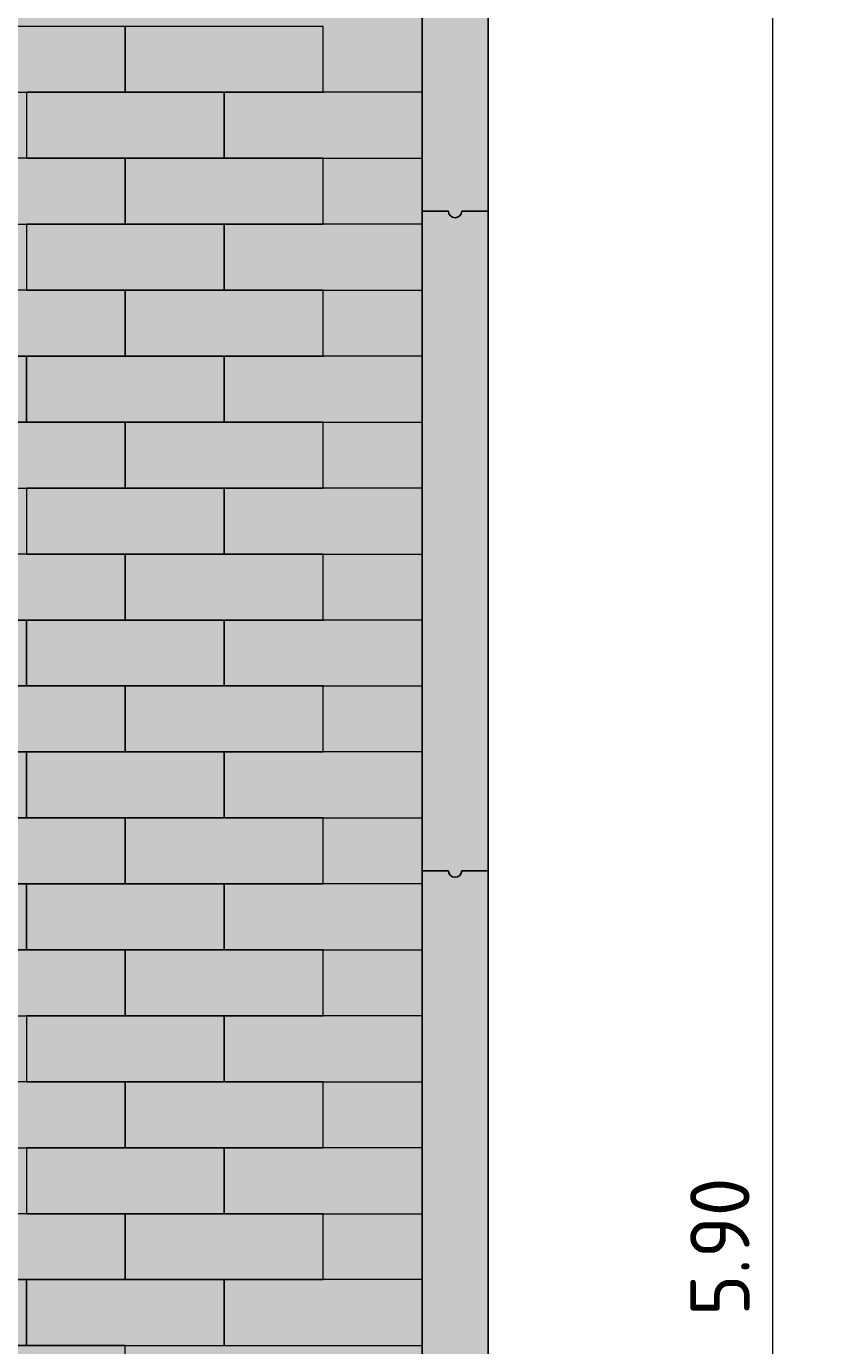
# Model space of a CAD drawing. Header units: metres. Extents: x 104013 to 108981, y 427946 to 428479.
# Tile 190 of 256: x 108756.51 to 108757.74, y 428383.14 to 428385.14. Entities that reach past the tile are written whole.
import ezdxf

# ---------------------------------------------------------------- set-up
doc = ezdxf.new("R2010")
doc.units = ezdxf.units.M
doc.layers.get('DefPoints').update_dxf_attribs({"color": 211, "lineweight": 18})
for name, color, linetype, lineweight in [('N-WE-VH-KANTOPSLUITING_ELEMENT_INRITBAND-SD', 252, 'Continuous', 25), ('N-WE-VH-VERHARDING-GD', 7, 'Continuous', 25), ('N-WE-VH-VERHARDING_BETONSTRAATSTEEN-AD-50', 252, 'Continuous', 18), ('X-XX-AL-DETAIL1-M', 7, 'Continuous', 18)]:
    doc.layers.add(name, color=color, linetype=linetype, lineweight=lineweight)
doc.layers.add('N-WE-VH-VERHARDING-AP_VOETPAD', color=7, linetype='Continuous', true_color=0xdbdbdb)
doc.styles.add('NLCS-ISO-M50-T18', font='NLCS-ISO.ttf', dxfattribs={"height": 0.09})
doc.dimstyles.new('NLCS-M50-T18-PIJL_L2_H1', dxfattribs={"dimscale": 0.05, "dimtxt": 0.09, "dimasz": 1.8, "dimexe": 2, "dimexo": 2, "dimgap": 0.7, "dimtad": 1, "dimzin": 0, "dimdsep": 46, "dimtxsty": 'NLCS-ISO-M50-T18', "dimcen": 0, "dimdle": 2, "dimclrd": 256, "dimclre": 256, "dimclrt": 10, "dimadec": 1, "dimazin": 0, "dimtfac": 1, "dimtofl": 0, "dimtmove": 0, "dimatfit": 3, "dimfxl": 2, "dimfxlon": 1, "dimtfill": 1, "dimtfillclr": 256, "dimtolj": 1, "dimtzin": 0, "dimlwd": -1, "dimlwe": -1, "dimarcsym": 0})

# ---------------------------------------------------------------- blocks, each defined once
blk = doc.blocks.new('*D854')
at = {"layer": 'DefPoints', "color": 0, "transparency": 16777216}
for p in [(108757.1074, 428386.244), (108757.1074, 428380.344), (108757.6389, 428380.344)]:
    blk.add_point(p, dxfattribs=at)
at = {"layer": 'X-XX-AL-DETAIL1-M', "transparency": 16777216}
for p, q in [((108757.5389, 428386.244), (108757.7389, 428386.244)), ((108757.6389, 428386.154), (108757.6389, 428380.434)), ((108757.5389, 428380.344), (108757.7389, 428380.344))]:
    blk.add_line(p, q, dxfattribs=at)
for points in [[(108757.6239, 428386.154), (108757.6539, 428386.154), (108757.6389, 428386.244)], [(108757.6239, 428380.434), (108757.6539, 428380.434), (108757.6389, 428380.344)]]:
    blk.add_solid(points, dxfattribs=at)
at = {"layer": 'X-XX-AL-DETAIL1-M', "color": 10, "transparency": 16777216, "insert": (108757.5589, 428383.294), "char_height": 0.09, "attachment_point": 5, "rotation": 90, "style": 'NLCS-ISO-M50-T18', "bg_fill": 3, "box_fill_scale": 1.1, "bg_fill_color": 256, "bg_fill_true_color": 13158600, "bg_fill_transparency": 0}
blk.add_mtext('\\A1;5.90', dxfattribs=at)

msp = doc.modelspace()

# ---------------------------------------------------------------- hatches: boundary and pattern name
at = {"layer": 'N-WE-VH-KANTOPSLUITING_ELEMENT_INRITBAND-SD'}
h = msp.add_hatch(color=253, dxfattribs=at)
h.dxf.hatch_style = 1
h.paths.add_polyline_path([(108757.2074, 428389.2775), (108757.1074, 428389.2775), (108757.1074, 428368.2775), (108757.2074, 428368.2775)])
at = {"layer": 'N-WE-VH-VERHARDING-AP_VOETPAD'}
msp.add_hatch(color=256, dxfattribs=at).paths.add_polyline_path([(108757.1074, 428386.244), (108754.5574, 428386.244), (108754.5574, 428374.344), (108757.1074, 428374.344)])

# ---------------------------------------------------------------- linework, layer by layer
at = {"layer": 'N-WE-VH-VERHARDING-GD'}
for centre in [(108757.1574, 428384.8639), (108757.1574, 428383.8639)]:
    msp.add_arc(centre, 0.01, 180, 0, dxfattribs=at)
at = {"layer": 'N-WE-VH-VERHARDING_BETONSTRAATSTEEN-AD-50'}
for points in [[(108756.6574, 428385.044), (108756.6574, 428385.144), (108756.3574, 428385.144), (108756.3574, 428385.044)], [(108756.9574, 428385.044), (108756.9574, 428385.144), (108756.6574, 428385.144), (108756.6574, 428385.044)], [(108756.8074, 428384.944), (108756.8074, 428385.044), (108756.5074, 428385.044), (108756.5074, 428384.944)], [(108757.1074, 428384.944), (108757.1074, 428385.044), (108756.8074, 428385.044), (108756.8074, 428384.944)], [(108756.6574, 428384.844), (108756.6574, 428384.944), (108756.3574, 428384.944), (108756.3574, 428384.844)], [(108756.9574, 428384.844), (108756.9574, 428384.944), (108756.6574, 428384.944), (108756.6574, 428384.844)], [(108756.8074, 428384.744), (108756.8074, 428384.844), (108756.5074, 428384.844), (108756.5074, 428384.744)], [(108757.1074, 428384.744), (108757.1074, 428384.844), (108756.8074, 428384.844), (108756.8074, 428384.744)], [(108756.6574, 428384.644), (108756.6574, 428384.744), (108756.3574, 428384.744), (108756.3574, 428384.644)], [(108756.9574, 428384.644), (108756.9574, 428384.744), (108756.6574, 428384.744), (108756.6574, 428384.644)], [(108756.5074, 428384.544), (108756.5074, 428384.644), (108756.2074, 428384.644), (108756.2074, 428384.544)], [(108756.8074, 428384.544), (108756.8074, 428384.644), (108756.5074, 428384.644), (108756.5074, 428384.544)], [(108757.1074, 428384.544), (108757.1074, 428384.644), (108756.8074, 428384.644), (108756.8074, 428384.544)], [(108756.6574, 428384.444), (108756.6574, 428384.544), (108756.3574, 428384.544), (108756.3574, 428384.444)], [(108756.9574, 428384.444), (108756.9574, 428384.544), (108756.6574, 428384.544), (108756.6574, 428384.444)], [(108756.8074, 428384.344), (108756.8074, 428384.444), (108756.5074, 428384.444), (108756.5074, 428384.344)], [(108757.1074, 428384.344), (108757.1074, 428384.444), (108756.8074, 428384.444), (108756.8074, 428384.344)], [(108756.6574, 428384.244), (108756.6574, 428384.344), (108756.3574, 428384.344), (108756.3574, 428384.244)], [(108756.9574, 428384.244), (108756.9574, 428384.344), (108756.6574, 428384.344), (108756.6574, 428384.244)], [(108756.5074, 428384.144), (108756.5074, 428384.244), (108756.2074, 428384.244), (108756.2074, 428384.144)], [(108756.8074, 428384.144), (108756.8074, 428384.244), (108756.5074, 428384.244), (108756.5074, 428384.144)], [(108757.1074, 428384.144), (108757.1074, 428384.244), (108756.8074, 428384.244), (108756.8074, 428384.144)], [(108756.6574, 428384.044), (108756.6574, 428384.144), (108756.3574, 428384.144), (108756.3574, 428384.044)], [(108756.9574, 428384.044), (108756.9574, 428384.144), (108756.6574, 428384.144), (108756.6574, 428384.044)], [(108756.5074, 428383.944), (108756.5074, 428384.044), (108756.2074, 428384.044), (108756.2074, 428383.944)], [(108756.8074, 428383.944), (108756.8074, 428384.044), (108756.5074, 428384.044), (108756.5074, 428383.944)], [(108757.1074, 428383.944), (108757.1074, 428384.044), (108756.8074, 428384.044), (108756.8074, 428383.944)], [(108756.6574, 428383.844), (108756.6574, 428383.944), (108756.3574, 428383.944), (108756.3574, 428383.844)], [(108756.9574, 428383.844), (108756.9574, 428383.944), (108756.6574, 428383.944), (108756.6574, 428383.844)], [(108756.5074, 428383.744), (108756.5074, 428383.844), (108756.2074, 428383.844), (108756.2074, 428383.744)], [(108756.8074, 428383.744), (108756.8074, 428383.844), (108756.5074, 428383.844), (108756.5074, 428383.744)], [(108757.1074, 428383.744), (108757.1074, 428383.844), (108756.8074, 428383.844), (108756.8074, 428383.744)], [(108756.6574, 428383.644), (108756.6574, 428383.744), (108756.3574, 428383.744), (108756.3574, 428383.644)], [(108756.9574, 428383.644), (108756.9574, 428383.744), (108756.6574, 428383.744), (108756.6574, 428383.644)], [(108756.8074, 428383.544), (108756.8074, 428383.644), (108756.5074, 428383.644), (108756.5074, 428383.544)], [(108757.1074, 428383.544), (108757.1074, 428383.644), (108756.8074, 428383.644), (108756.8074, 428383.544)], [(108756.6574, 428383.444), (108756.6574, 428383.544), (108756.3574, 428383.544), (108756.3574, 428383.444)], [(108756.9574, 428383.444), (108756.9574, 428383.544), (108756.6574, 428383.544), (108756.6574, 428383.444)], [(108756.8074, 428383.344), (108756.8074, 428383.444), (108756.5074, 428383.444), (108756.5074, 428383.344)], [(108757.1074, 428383.344), (108757.1074, 428383.444), (108756.8074, 428383.444), (108756.8074, 428383.344)], [(108756.6574, 428383.244), (108756.6574, 428383.344), (108756.3574, 428383.344), (108756.3574, 428383.244)], [(108756.9574, 428383.244), (108756.9574, 428383.344), (108756.6574, 428383.344), (108756.6574, 428383.244)], [(108756.5074, 428383.144), (108756.5074, 428383.244), (108756.2074, 428383.244), (108756.2074, 428383.144)], [(108756.8074, 428383.144), (108756.8074, 428383.244), (108756.5074, 428383.244), (108756.5074, 428383.144)], [(108757.1074, 428383.144), (108757.1074, 428383.244), (108756.8074, 428383.244), (108756.8074, 428383.144)], [(108756.6574, 428383.044), (108756.6574, 428383.144), (108756.3574, 428383.144), (108756.3574, 428383.044)]]:
    msp.add_lwpolyline(points, close=True, dxfattribs=at)

# ---------------------------------------------------------------- next in the draw order: dimensions: what is measured, and where the dimension line sits
at = {"layer": 'X-XX-AL-DETAIL1-M'}
dim = msp.add_aligned_dim(p1=(108757.1074, 428386.244), p2=(108757.1074, 428380.344), distance=0.5315, dimstyle='NLCS-M50-T18-PIJL_L2_H1', override={"dimtmove": 1}, dxfattribs=at)
dim.commit()
dim.dimension.update_dxf_attribs({"geometry": '*D854', "text_midpoint": (108757.5589, 428383.294)})

# ---------------------------------------------------------------- next in the draw order: linework, layer by layer
at = {"layer": 'N-WE-VH-VERHARDING-GD', "flags": 128}
for points in [[(108757.1074, 428389.2775), (108757.1074, 428368.2775)], [(108757.2074, 428389.2775), (108757.2074, 428368.2775)], [(108757.1474, 428384.8639), (108757.1074, 428384.8639)], [(108757.2074, 428384.8639), (108757.1674, 428384.8639)], [(108757.1474, 428383.8639), (108757.1074, 428383.8639)], [(108757.2074, 428383.8639), (108757.1674, 428383.8639)]]:
    msp.add_lwpolyline(points, dxfattribs=at)

doc.saveas('drawing.dxf')
